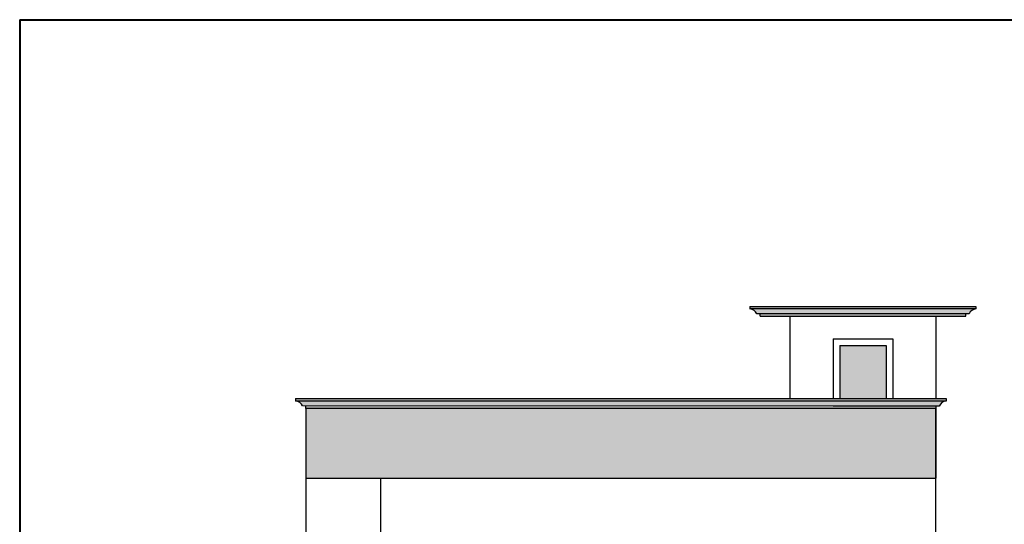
# Model space of a CAD drawing. Header units: millimetres. Extents: x 508 to 1792, y -198 to 270.
# Tile 4 of 11: x 1732 to 1747, y 93 to 101. Entities that reach past the tile are written whole.
import ezdxf

# ---------------------------------------------------------------- set-up
doc = ezdxf.new("R2010")
doc.units = ezdxf.units.MM

msp = doc.modelspace()

# ---------------------------------------------------------------- hatches: boundary and pattern name
at = {"lineweight": 25, "true_color": 0xf9911a}
h = msp.add_hatch(color=30, dxfattribs=at)
h.dxf.hatch_style = 1
h.paths.add_polyline_path([(1742.756107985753, 96.54300685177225), (1742.756107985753, 96.50550526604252), (1744.461090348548, 96.50550526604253), (1746.166086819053, 96.50550534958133), (1746.166086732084, 96.54300693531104), (1744.461090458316, 96.54300693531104)])
at = {"lineweight": 25}
h = msp.add_hatch(color=18, dxfattribs=at)
h.dxf.hatch_style = 1
h.paths.add_polyline_path([(1746.16608681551, 96.50550534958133), (1744.461090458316, 96.50550534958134), (1742.756107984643, 96.50550526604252, -0.2776748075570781), (1742.861090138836, 96.43050685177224), (1744.461090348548, 96.43050769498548), (1746.061090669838, 96.43050892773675, -0.2776893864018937)])
at = {"lineweight": 25, "true_color": 0xf9911a}
h = msp.add_hatch(color=30, dxfattribs=at)
h.dxf.hatch_style = 1
h.paths.add_polyline_path([(1746.011090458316, 96.39300534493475), (1746.011090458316, 96.43050890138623), (1744.461090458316, 96.43050808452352), (1742.911090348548, 96.43050689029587), (1742.911090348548, 96.39300534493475)])
at = {"true_color": 0xf9911a}
h = msp.add_hatch(color=30, dxfattribs=at)
h.dxf.hatch_style = 1
h.paths.add_polyline_path([(1744.111001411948, 95.15300689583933), (1744.811001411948, 95.15300689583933), (1744.811001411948, 95.95099180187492), (1744.111001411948, 95.95099180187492)])
at = {"lineweight": 25, "true_color": 0xf9911a}
h = msp.add_hatch(color=30, dxfattribs=at)
h.dxf.hatch_style = 1
h.paths.add_polyline_path([(1735.906285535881, 95.15331564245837), (1735.906260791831, 95.11581405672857), (1737.611243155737, 95.11581405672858), (1745.715695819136, 95.11550531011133), (1745.715695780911, 95.15300689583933), (1744.010699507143, 95.15300689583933)])
at = {"lineweight": 25}
h = msp.add_hatch(color=18, dxfattribs=at)
h.dxf.hatch_style = 1
h.paths.add_polyline_path([(1745.715695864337, 95.11550531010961), (1737.611243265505, 95.11581405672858), (1735.906260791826, 95.11581405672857, -0.2776748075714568), (1736.011242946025, 95.04081564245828), (1744.010699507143, 95.04050804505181), (1745.610699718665, 95.04050888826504, -0.2776893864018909)])
at = {"lineweight": 25, "true_color": 0xf9911a}
h = msp.add_hatch(color=30, dxfattribs=at)
h.dxf.hatch_style = 1
h.paths.add_polyline_path([(1745.561001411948, 95.04050886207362), (1744.010699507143, 95.04050804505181), (1736.06101756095, 95.04081372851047), (1736.06101756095, 95.00331405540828), (1744.010699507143, 95.00300531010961), (1745.561001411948, 95.00300531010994)])
at = {"lineweight": 25}
h = msp.add_hatch(dxfattribs=at)
h.set_pattern_fill('AR-SAND', color=18, scale=0.0015)
h.set_pattern_definition([(37.50000000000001, (262.0588216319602, 158.3229991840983), (-0.002400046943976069, 0.07341198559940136), [0, -0.05791200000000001, 0, -0.06477, 0, -0.0619125]), (7.499999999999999, (262.0588216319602, 158.3229991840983), (0.0674284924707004, 0.1075237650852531), [0, -0.03124200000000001, 0, -0.05219700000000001, 0, -0.0200025]), (327.5, (262.0119586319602, 158.3229991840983), (0.1186488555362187, 0.0002155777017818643), [0, -0.01905, 0, -0.06858, 0, -0.089535]), (317.5, (262.0119586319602, 158.3229991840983), (0.1145334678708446, 0.03343939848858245), [0, -0.009525, 0, -0.044958, 0, -0.051435])])
h.paths.add_polyline_path([(1745.561001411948, 95.00300531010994), (1744.010699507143, 95.00300531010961), (1736.061017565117, 95.00327016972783), (1736.061017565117, 93.95300523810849), (1745.561001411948, 93.95300523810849)])

# ---------------------------------------------------------------- linework, layer by layer
at = {"color": 5, "lineweight": 40, "ltscale": 0.25}
for q in [(1731.746243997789, 68.88519378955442), (1792.314688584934, 100.8654196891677)]:
    msp.add_line((1731.746243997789, 100.8654196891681), q, dxfattribs=at)
for p, q in [((1742.756107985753, 96.54300685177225), (1744.461090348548, 96.54300685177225)), ((1742.756107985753, 96.54300685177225), (1742.756107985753, 96.5055052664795)), ((1744.461090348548, 96.50550526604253), (1742.756107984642, 96.50550526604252)), ((1744.461090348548, 96.43050769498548), (1742.861090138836, 96.43050685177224)), ((1742.911090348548, 96.39300636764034), (1742.911090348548, 96.43050636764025)), ((1744.010699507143, 95.15300689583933), (1745.715695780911, 95.15300689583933)), ((1745.610699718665, 95.04050888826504), (1744.010699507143, 95.04050804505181)), ((1745.715695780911, 95.15300689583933), (1745.715695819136, 95.11550537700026)), ((1745.561001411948, 95.00300531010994), (1744.010699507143, 95.00300531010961))]:
    msp.add_line(p, q)
at = {"lineweight": 25}
for p, q in [((1744.461090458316, 96.54300693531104), (1746.166086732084, 96.54300693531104)), ((1746.16608681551, 96.50550534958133), (1744.461090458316, 96.50550534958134)), ((1746.166086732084, 96.54300693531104), (1746.166086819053, 96.50550534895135)), ((1742.9110887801, 96.39300534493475), (1746.010975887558, 96.39300534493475)), ((1743.36111430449, 96.39300523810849), (1743.36111430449, 95.15303164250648)), ((1743.36111430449, 96.39300523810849), (1743.36111573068, 95.15303164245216)), ((1746.061090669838, 96.43050892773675), (1744.461090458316, 96.43050808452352)), ((1745.561001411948, 96.39300523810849), (1745.561001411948, 95.15300689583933)), ((1746.011090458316, 96.39300534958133), (1746.011090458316, 96.43050534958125)), ((1744.011001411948, 96.05099180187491), (1744.011001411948, 95.15300689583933)), ((1744.111001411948, 95.95099180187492), (1744.111001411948, 95.15300689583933)), ((1744.811001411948, 95.95099180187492), (1744.811001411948, 95.15300689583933)), ((1744.911001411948, 96.05099180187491), (1744.911001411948, 95.15300689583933)), ((1735.906285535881, 95.15331564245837), (1735.906260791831, 95.11581405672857)), ((1737.611243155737, 95.11581405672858), (1735.906260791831, 95.11581405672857)), ((1735.906285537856, 95.1533156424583), (1744.010699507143, 95.15300689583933)), ((1744.010699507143, 95.04050804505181), (1736.011242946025, 95.04081564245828)), ((1736.06101756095, 95.00331404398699), (1736.06101756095, 95.04081404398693)), ((1745.715695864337, 95.11550531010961), (1737.611243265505, 95.11581405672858)), ((1745.561001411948, 95.04050886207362), (1745.561001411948, 93.95300523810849)), ((1744.010699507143, 95.00300531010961), (1736.061017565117, 95.00331405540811)), ((1736.061017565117, 95.00331404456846), (1736.061017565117, 94.66179651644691)), ((1745.561001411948, 90.89300523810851), (1745.561001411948, 95.00300523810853)), ((1736.061017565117, 94.66179651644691), (1736.061017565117, 94.37679651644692)), ((1736.061017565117, 94.37679651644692), (1736.061014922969, 94.12179651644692)), ((1736.061014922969, 94.12179651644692), (1736.061001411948, 91.1730052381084)), ((1736.061001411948, 93.95300523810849), (1736.134571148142, 93.95300523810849)), ((1736.134571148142, 93.95300523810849), (1745.561001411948, 93.95300523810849)), ((1737.191001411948, 92.99300523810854), (1737.191001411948, 93.95300523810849))]:
    msp.add_line(p, q, dxfattribs=at)
at = {"ltscale": 0.25}
for p, q in [((1744.011001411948, 96.05099180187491), (1744.911001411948, 96.05099180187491)), ((1744.111001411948, 95.95099180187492), (1744.811001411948, 95.95099180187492))]:
    msp.add_line(p, q, dxfattribs=at)
for centre, radius, start, end in [((1742.746281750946, 96.38077480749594), 0.1251169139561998, 23.42077984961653, 85.49555630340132), ((1745.725509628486, 94.9907695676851), 0.1251212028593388, 94.49856122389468, 156.5761981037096)]:
    msp.add_arc(centre, radius, start, end)
at = {"lineweight": 25}
for centre, radius, start, end in [((1746.175900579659, 96.38076960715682), 0.1251212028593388, 94.49856122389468, 156.5761981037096), ((1735.896434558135, 94.99108359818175), 0.1251169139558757, 23.42077984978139, 85.49555630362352)]:
    msp.add_arc(centre, radius, start, end, dxfattribs=at)

doc.saveas('drawing.dxf')
